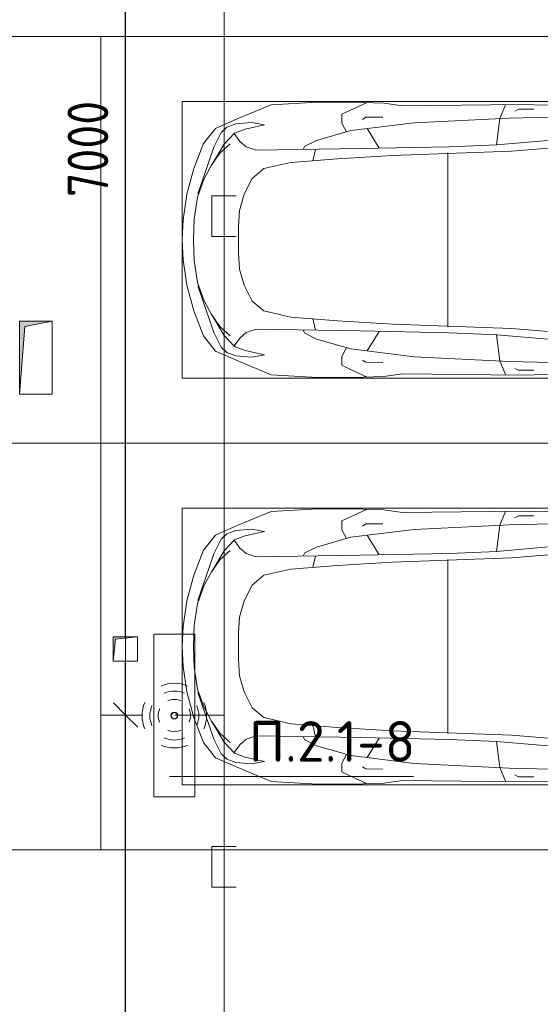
# Model space of a CAD drawing. Header units: millimetres. Extents: x -32229 to 170644, y -13689 to 125138.
# Tile 35 of 208: x -1164 to 2036, y 65050 to 71103. Entities that reach past the tile are written whole.
import ezdxf

# ---------------------------------------------------------------- set-up
doc = ezdxf.new("R2010")
doc.units = ezdxf.units.MM
for name, color, linetype, lineweight in [('A-ANNO-DIMS', 7, 'Continuous', 9), ('A-ANNO-DIMS-200', 7, 'Continuous', 9), ('A-ANNO-NOTE', 7, 'Continuous', 18), ('A-DETL-GENF', 7, 'Continuous', 18), ('A-DETL-THIN', 7, 'Continuous', 9), ('A-FLOR', 7, 'Continuous', 18), ('C-PRKG', 7, 'Continuous', 18), ('G-ANNO-TEXT', 7, 'Continuous', 9), ('M-EQPM', 7, 'Continuous', 18)]:
    doc.layers.add(name, color=color, linetype=linetype, lineweight=lineweight)
doc.layers.add('A-DETL', color=7, linetype='Continuous', lineweight=9, true_color=0x00a600)
doc.styles.add('GOST Common_6', font='GOST_Common.ttf', dxfattribs={"width": 0.9, "height": 250})
doc.styles.add('ISOCPEUR', font='isocpeur.ttf', dxfattribs={"height": 250})
doc.dimstyles.new('ГОСТ_2_5_мм2', dxfattribs={"dimscale": 304.8, "dimtxt": 251.428749, "dimasz": 0.492126, "dimexe": 0.492126, "dimexo": 0.656168, "dimgap": 0.098425, "dimtad": 1, "dimdec": 0, "dimdsep": 46, "dimtxsty": 'GOST Common_6', "dimblk1": 'OBLIQUE', "dimblk2": 'OBLIQUE', "dimsah": 1, "dimcen": 0.09, "dimazin": 2, "dimtfac": 1, "dimtdec": 4, "dimtix": 1, "dimtmove": 0, "dimatfit": 3, "dimfxl": 1, "dimtvp": 1, "dimtolj": 1, "dimtzin": 0, "dimarcsym": 2})

# ---------------------------------------------------------------- blocks, each defined once
blk = doc.blocks.new('АР_Машиноместо - 5300x2500_С-V11--01 ЭО')
at = {"layer": 'A-DETL-GENF', "color": 253, "lineweight": 13, "true_color": 0xaaaaaa}
for p, q in [((1126.4, 4794.1), (970.2, 4771.8)), ((1250, 4800), (1126.4, 4794.1)), ((1250, 4800), (1373.6, 4794.1)), ((1373.6, 4794.1), (1529.8, 4771.8)), ((812.7, 4729.4), (659.1, 4669.9)), ((970.2, 4771.8), (812.7, 4729.4)), ((1122.2, 4726.4), (988.2, 4706.7)), ((1250, 4731.7), (1122.2, 4726.4)), ((1250, 4731.7), (1377.8, 4726.4)), ((1377.8, 4726.4), (1511.8, 4706.7)), ((1529.8, 4771.8), (1687.3, 4729.4)), ((1687.3, 4729.4), (1840.9, 4669.9)), ((659.1, 4669.9), (565.9, 4595.1)), ((680.7, 4606.5), (967, 4703.6)), ((873.9, 4665.1), (791.3, 4619.7)), ((988.2, 4706.7), (873.9, 4665.1)), ((1511.8, 4706.7), (1626.1, 4665.1)), ((1819.3, 4606.5), (1533, 4703.6)), ((1626.1, 4665.1), (1708.7, 4619.7)), ((1840.9, 4669.9), (1934.1, 4595.1)), ((590.7, 4560.1), (680.7, 4606.5)), ((788.5, 4617.7), (661.8, 4543.1)), ((791.3, 4619.7), (717.1, 4568.9)), ((1708.7, 4619.7), (1782.9, 4568.9)), ((1711.5, 4617.7), (1838.2, 4543.1)), ((1909.3, 4560.1), (1819.3, 4606.5)), ((565.9, 4595.1), (507.1, 4462.6)), ((557.5, 4525.7), (590.7, 4560.1)), ((661.8, 4543.1), (594.6, 4479.3)), ((717.1, 4568.9), (659.6, 4505.3)), ((1782.9, 4568.9), (1840.4, 4505.3)), ((1838.2, 4543.1), (1905.4, 4479.3)), ((1942.5, 4525.7), (1909.3, 4560.1)), ((1934.1, 4595.1), (1992.9, 4462.6)), ((536.4, 4471.4), (557.5, 4525.7)), ((594.6, 4479.3), (569.5, 4413.1)), ((645, 4445.5), (597.3, 4481.4)), ((1855, 4445.5), (1902.7, 4481.4)), ((1905.4, 4479.3), (1930.5, 4413.1)), ((1963.6, 4471.4), (1942.5, 4525.7)), ((507.1, 4462.6), (419.6, 4254.2)), ((528.4, 4374.7), (536.4, 4471.4)), ((679.6, 4406.3), (645, 4445.5)), ((872.7, 4370.2), (970.5, 4419.3)), ((970.5, 4419.3), (1069.6, 4447.3)), ((1069.6, 4447.3), (1167.1, 4453.2)), ((1167.1, 4453.2), (1250, 4453.9)), ((1332.9, 4453.2), (1250, 4453.9)), ((1430.4, 4447.3), (1332.9, 4453.2)), ((1529.5, 4419.3), (1430.4, 4447.3)), ((1627.3, 4370.2), (1529.5, 4419.3)), ((1820.4, 4406.3), (1855, 4445.5)), ((1971.6, 4374.7), (1963.6, 4471.4)), ((1992.9, 4462.6), (2080.4, 4254.2)), ((543.7, 4295.1), (528.4, 4374.7)), ((569.5, 4413.1), (543.7, 4295.1)), ((699.7, 4345.5), (679.6, 4406.3)), ((812.5, 4298.9), (872.7, 4370.2)), ((1687.5, 4298.9), (1627.3, 4370.2)), ((1800.3, 4345.5), (1820.4, 4406.3)), ((1930.5, 4413.1), (1956.3, 4295.1)), ((1956.3, 4295.1), (1971.6, 4374.7)), ((689.3, 3705.5), (699.7, 4345.5)), ((774.4, 4132.9), (812.5, 4298.9)), ((1725.6, 4132.9), (1687.5, 4298.9)), ((1810.7, 3705.5), (1800.3, 4345.5)), ((419.6, 4254.2), (403.4, 3968)), ((2080.4, 4254.2), (2096.6, 3968)), ((752.2, 3845.6), (774.4, 4132.9)), ((1747.8, 3845.6), (1725.6, 4132.9)), ((675.2, 4045.5), (694.6, 4057.6)), ((1824.8, 4045.5), (1805.4, 4057.6)), ((638.7, 3975.4), (675.2, 4045.5)), ((1861.3, 3975.4), (1824.8, 4045.5)), ((403.4, 3968), (405.6, 3688.5)), ((578.7, 3762.9), (638.7, 3975.4)), ((1921.3, 3762.9), (1861.3, 3975.4)), ((2096.6, 3968), (2094.4, 3688.5)), ((453.1, 3766.3), (478.4, 3819.3)), ((478.4, 3819.3), (532.5, 3818.1)), ((532.5, 3818.1), (585.5, 3790.5)), ((731.2, 3507.6), (752.2, 3845.6)), ((1768.8, 3507.6), (1747.8, 3845.6)), ((1967.5, 3818.1), (1914.5, 3790.5)), ((2021.6, 3819.3), (1967.5, 3818.1)), ((2046.9, 3766.3), (2021.6, 3819.3)), ((408.2, 3667), (453.1, 3766.3)), ((530.9, 3374.8), (578.7, 3762.9)), ((1969.1, 3374.8), (1921.3, 3762.9)), ((2091.8, 3667), (2046.9, 3766.3)), ((678.7, 3159.5), (689.3, 3705.5)), ((1821.3, 3159.5), (1810.7, 3705.5)), ((405.6, 3688.5), (409.5, 3560)), ((495.5, 3566.1), (496.8, 3671.6)), ((496.8, 3671.6), (510.1, 3691.5)), ((687.1, 3588.8), (566.5, 3663.9)), ((1812.9, 3588.8), (1933.5, 3663.9)), ((2003.2, 3671.6), (1989.9, 3691.5)), ((2004.5, 3566.1), (2003.2, 3671.6)), ((2094.4, 3688.5), (2090.5, 3560)), ((409.5, 3560), (426.5, 3446.8)), ((2090.5, 3560), (2073.5, 3446.8)), ((704.9, 2775.5), (731.2, 3507.6)), ((1795.1, 2775.5), (1768.8, 3507.6)), ((426.5, 3446.8), (417.5, 2723)), ((2073.5, 3446.8), (2082.5, 2723)), ((501.4, 2789.7), (530.9, 3374.8)), ((1998.6, 2789.7), (1969.1, 3374.8)), ((665.6, 2864.6), (678.7, 3159.5)), ((1834.4, 2864.6), (1821.3, 3159.5)), ((505.1, 2846.9), (420.9, 2813.3)), ((665.8, 2867.4), (505.1, 2846.9)), ((636.6, 2526.5), (665.8, 2867.4)), ((1834.2, 2867.4), (1994.9, 2846.9)), ((1863.4, 2526.5), (1834.2, 2867.4)), ((1994.9, 2846.9), (2079.1, 2813.3)), ((495.7, 2532.3), (501.4, 2789.7)), ((2004.3, 2532.3), (1998.6, 2789.7)), ((447.8, 2733.7), (459.7, 2756.2)), ((447.8, 2638.7), (447.8, 2733.7)), ((684.2, 2522.3), (704.9, 2775.5)), ((1815.8, 2522.3), (1795.1, 2775.5)), ((2052.2, 2733.7), (2040.3, 2756.2)), ((2052.2, 2638.7), (2052.2, 2733.7)), ((417.5, 2723), (428.2, 2308.5)), ((2082.5, 2723), (2071.8, 2308.5))]:
    blk.add_line(p, q, dxfattribs=at)
at = {"layer": 'A-DETL-GENF', "color": 254, "lineweight": 13, "true_color": 0xd4d4d4}
for p, q in [((694.6, 3980.4), (765.1, 3996.8)), ((1805.4, 3980.4), (1734.9, 3996.8)), ((715.1, 3168.3), (1250, 3167.3)), ((1784.9, 3168.3), (1250, 3167.3))]:
    blk.add_line(p, q, dxfattribs=at)
at = {"layer": 'C-PRKG', "color": 253, "lineweight": 13, "true_color": 0xaaaaaa}
for p, q in [((2500, 5300), (0, 5300)), ((0, 0), (0, 5300)), ((2500, 0), (2500, 5300)), ((400, 4800), (2100, 4800)), ((400, 500), (400, 4800)), ((2100, 500), (2100, 4800))]:
    blk.add_line(p, q, dxfattribs=at)
blk = doc.blocks.new('АР_Машиноместо - 4900x2400_М__5300х2500_-V14--01 ЭО')
at = {"layer": 'C-PRKG', "color": 253, "lineweight": 13, "true_color": 0xaaaaaa}
for p, q in [((0, 0), (0, -5300)), ((2500, 0), (2500, -5300)), ((2500, -5300), (0, -5300))]:
    blk.add_line(p, q, dxfattribs=at)
blk = doc.blocks.new('АР_Машиноместо - 5300x2500_С-V13--01 ЭО')
at = {"layer": 'A-DETL-GENF', "color": 253, "lineweight": 13, "true_color": 0xaaaaaa}
for p, q in [((417.5, -2723), (428.2, -2308.5)), ((2082.5, -2723), (2071.8, -2308.5)), ((495.7, -2532.3), (501.4, -2789.7)), ((636.6, -2526.5), (665.8, -2867.4)), ((684.2, -2522.3), (704.9, -2775.5)), ((1815.8, -2522.3), (1795.1, -2775.5)), ((1863.4, -2526.5), (1834.2, -2867.4)), ((2004.3, -2532.3), (1998.6, -2789.7)), ((447.8, -2638.7), (447.8, -2733.7)), ((2052.2, -2638.7), (2052.2, -2733.7)), ((426.5, -3446.8), (417.5, -2723)), ((2073.5, -3446.8), (2082.5, -2723)), ((447.8, -2733.7), (459.7, -2756.2)), ((704.9, -2775.5), (731.2, -3507.6)), ((1795.1, -2775.5), (1768.8, -3507.6)), ((2052.2, -2733.7), (2040.3, -2756.2)), ((505.1, -2846.9), (420.9, -2813.3)), ((501.4, -2789.7), (530.9, -3374.8)), ((1998.6, -2789.7), (1969.1, -3374.8)), ((1994.9, -2846.9), (2079.1, -2813.3)), ((665.8, -2867.4), (505.1, -2846.9)), ((665.6, -2864.6), (678.7, -3159.5)), ((1834.4, -2864.6), (1821.3, -3159.5)), ((1834.2, -2867.4), (1994.9, -2846.9)), ((678.7, -3159.5), (689.3, -3705.5)), ((1821.3, -3159.5), (1810.7, -3705.5)), ((530.9, -3374.8), (578.7, -3762.9)), ((1969.1, -3374.8), (1921.3, -3762.9)), ((409.5, -3560), (426.5, -3446.8)), ((2090.5, -3560), (2073.5, -3446.8)), ((731.2, -3507.6), (752.2, -3845.6)), ((1768.8, -3507.6), (1747.8, -3845.6)), ((405.6, -3688.5), (409.5, -3560)), ((495.5, -3566.1), (496.8, -3671.6)), ((2004.5, -3566.1), (2003.2, -3671.6)), ((2094.4, -3688.5), (2090.5, -3560)), ((687.1, -3588.8), (566.5, -3663.9)), ((1812.9, -3588.8), (1933.5, -3663.9)), ((403.4, -3968), (405.6, -3688.5)), ((408.2, -3667), (453.1, -3766.3)), ((496.8, -3671.6), (510.1, -3691.5)), ((2003.2, -3671.6), (1989.9, -3691.5)), ((2091.8, -3667), (2046.9, -3766.3)), ((2096.6, -3968), (2094.4, -3688.5)), ((689.3, -3705.5), (699.7, -4345.5)), ((1810.7, -3705.5), (1800.3, -4345.5)), ((453.1, -3766.3), (478.4, -3819.3)), ((532.5, -3818.1), (585.5, -3790.5)), ((578.7, -3762.9), (638.7, -3975.4)), ((1921.3, -3762.9), (1861.3, -3975.4)), ((1967.5, -3818.1), (1914.5, -3790.5)), ((2046.9, -3766.3), (2021.6, -3819.3)), ((478.4, -3819.3), (532.5, -3818.1)), ((752.2, -3845.6), (774.4, -4132.9)), ((1747.8, -3845.6), (1725.6, -4132.9)), ((2021.6, -3819.3), (1967.5, -3818.1)), ((419.6, -4254.2), (403.4, -3968)), ((638.7, -3975.4), (675.2, -4045.5)), ((1861.3, -3975.4), (1824.8, -4045.5)), ((2080.4, -4254.2), (2096.6, -3968)), ((675.2, -4045.5), (694.6, -4057.6)), ((1824.8, -4045.5), (1805.4, -4057.6)), ((774.4, -4132.9), (812.5, -4298.9)), ((1725.6, -4132.9), (1687.5, -4298.9)), ((507.1, -4462.6), (419.6, -4254.2)), ((543.7, -4295.1), (528.4, -4374.7)), ((569.5, -4413.1), (543.7, -4295.1)), ((1930.5, -4413.1), (1956.3, -4295.1)), ((1956.3, -4295.1), (1971.6, -4374.7)), ((1992.9, -4462.6), (2080.4, -4254.2)), ((699.7, -4345.5), (679.6, -4406.3)), ((812.5, -4298.9), (872.7, -4370.2)), ((1687.5, -4298.9), (1627.3, -4370.2)), ((1800.3, -4345.5), (1820.4, -4406.3)), ((528.4, -4374.7), (536.4, -4471.4)), ((594.6, -4479.3), (569.5, -4413.1)), ((679.6, -4406.3), (645, -4445.5)), ((872.7, -4370.2), (970.5, -4419.3)), ((1627.3, -4370.2), (1529.5, -4419.3)), ((1820.4, -4406.3), (1855, -4445.5)), ((1905.4, -4479.3), (1930.5, -4413.1)), ((1971.6, -4374.7), (1963.6, -4471.4)), ((565.9, -4595.1), (507.1, -4462.6)), ((536.4, -4471.4), (557.5, -4525.7)), ((645, -4445.5), (597.3, -4481.4)), ((970.5, -4419.3), (1069.6, -4447.3)), ((1069.6, -4447.3), (1167.1, -4453.2)), ((1167.1, -4453.2), (1250, -4453.9)), ((1332.9, -4453.2), (1250, -4453.9)), ((1430.4, -4447.3), (1332.9, -4453.2)), ((1529.5, -4419.3), (1430.4, -4447.3)), ((1855, -4445.5), (1902.7, -4481.4)), ((1934.1, -4595.1), (1992.9, -4462.6)), ((1963.6, -4471.4), (1942.5, -4525.7)), ((557.5, -4525.7), (590.7, -4560.1)), ((661.8, -4543.1), (594.6, -4479.3)), ((717.1, -4568.9), (659.6, -4505.3)), ((1782.9, -4568.9), (1840.4, -4505.3)), ((1838.2, -4543.1), (1905.4, -4479.3)), ((1942.5, -4525.7), (1909.3, -4560.1)), ((659.1, -4669.9), (565.9, -4595.1)), ((590.7, -4560.1), (680.7, -4606.5)), ((788.5, -4617.7), (661.8, -4543.1)), ((791.3, -4619.7), (717.1, -4568.9)), ((1708.7, -4619.7), (1782.9, -4568.9)), ((1711.5, -4617.7), (1838.2, -4543.1)), ((1909.3, -4560.1), (1819.3, -4606.5)), ((1840.9, -4669.9), (1934.1, -4595.1)), ((680.7, -4606.5), (967, -4703.6)), ((873.9, -4665.1), (791.3, -4619.7)), ((1819.3, -4606.5), (1533, -4703.6)), ((1626.1, -4665.1), (1708.7, -4619.7)), ((812.7, -4729.4), (659.1, -4669.9)), ((988.2, -4706.7), (873.9, -4665.1)), ((1122.2, -4726.4), (988.2, -4706.7)), ((1377.8, -4726.4), (1511.8, -4706.7)), ((1511.8, -4706.7), (1626.1, -4665.1)), ((1687.3, -4729.4), (1840.9, -4669.9)), ((970.2, -4771.8), (812.7, -4729.4)), ((1126.4, -4794.1), (970.2, -4771.8)), ((1250, -4731.7), (1122.2, -4726.4)), ((1250, -4731.7), (1377.8, -4726.4)), ((1373.6, -4794.1), (1529.8, -4771.8)), ((1529.8, -4771.8), (1687.3, -4729.4)), ((1250, -4800), (1126.4, -4794.1)), ((1250, -4800), (1373.6, -4794.1))]:
    blk.add_line(p, q, dxfattribs=at)
at = {"layer": 'A-DETL-GENF', "color": 254, "lineweight": 13, "true_color": 0xd4d4d4}
for p, q in [((715.1, -3168.3), (1250, -3167.3)), ((1784.9, -3168.3), (1250, -3167.3)), ((694.6, -3980.4), (765.1, -3996.8)), ((1805.4, -3980.4), (1734.9, -3996.8))]:
    blk.add_line(p, q, dxfattribs=at)
at = {"layer": 'C-PRKG', "color": 253, "lineweight": 13, "true_color": 0xaaaaaa}
for p, q in [((0, 0), (0, -5300)), ((2500, 0), (2500, -5300)), ((400, -500), (400, -4800)), ((2100, -500), (2100, -4800)), ((400, -4800), (2100, -4800)), ((2500, -5300), (0, -5300))]:
    blk.add_line(p, q, dxfattribs=at)
blk = doc.blocks.new('АР_Машиноместо - 4900x2400_М__5300х2500_-3113489--01 ЭО')
at = {"layer": 'C-PRKG', "color": 253, "lineweight": 13, "true_color": 0xaaaaaa}
for p, q in [((2500, 5300), (0, 5300)), ((0, 0), (0, 5300)), ((2500, 0), (2500, 5300))]:
    blk.add_line(p, q, dxfattribs=at)
blk = doc.blocks.new('АР_Канал вертикальный прямоугольный - ВК-5403405--01 ЭО')
at = {"layer": 'M-EQPM', "lineweight": 13, "true_color": 0xe2e2e2}
blk.add_hatch(color=254, dxfattribs=at).paths.add_polyline_path([(-75, -75), (-60, 60), (75, 75), (-75, 75)])
at = {"layer": 'M-EQPM', "color": 253, "lineweight": 13, "true_color": 0xaaaaaa}
for p, q in [((75, 75), (-75, 75)), ((-75, 75), (-75, -75)), ((75, 75), (-75, 75)), ((-75, 75), (-75, -75)), ((-75, -75), (-75, 75)), ((-75, 75), (75, 75)), ((-60, 60), (75, 75)), ((-60, 60), (75, 75)), ((75, -75), (75, 75)), ((75, 75), (75, -75)), ((-75, -75), (-60, 60)), ((-75, -75), (-60, 60)), ((-75, -75), (75, -75)), ((75, -75), (-75, -75))]:
    blk.add_line(p, q, dxfattribs=at)
blk = doc.blocks.new('АР_Канал вертикальный прямоугольный - ВК-6260076--01 ЭО')
at = {"layer": 'M-EQPM', "lineweight": 13, "true_color": 0xe2e2e2}
blk.add_hatch(color=254, dxfattribs=at).paths.add_polyline_path([(-100, -225), (-67.5, 192.5), (100, 225), (-100, 225)])
at = {"layer": 'M-EQPM', "color": 253, "lineweight": 13, "true_color": 0xaaaaaa}
for p, q in [((100, 225), (-100, 225)), ((-100, 225), (-100, -225)), ((100, 225), (-100, 225)), ((-100, 225), (-100, -225)), ((-100, -225), (-100, 225)), ((-100, 225), (100, 225)), ((-100, -225), (-67.5, 192.5)), ((-100, -225), (-67.5, 192.5)), ((-67.5, 192.5), (100, 225)), ((-67.5, 192.5), (100, 225)), ((100, -225), (100, 225)), ((100, 225), (100, -225)), ((-100, -225), (100, -225)), ((100, -225), (-100, -225))]:
    blk.add_line(p, q, dxfattribs=at)
blk = doc.blocks.new('Наметкина 10_РД_АР_П_rvt-1--01 ЭО')
at = {"layer": 'A-FLOR', "color": 253, "lineweight": 13, "true_color": 0xaaaaaa}
for p, q in [((-514.7, 67310), (-514.7, 71500)), ((-514.7, 63600), (-514.7, 67160))]:
    blk.add_line(p, q, dxfattribs=at)
at = {"layer": 'C-PRKG', "color": 253, "lineweight": 13, "true_color": 0xaaaaaa}
for name, p, rotation in [('АР_Машиноместо - 4900x2400_М__5300х2500_-V14--01 ЭО', (-5964.7, 68500), 90.00000000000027), ('АР_Машиноместо - 5300x2500_С-V11--01 ЭО', (4635.3, 68500), 89.99999999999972), ('АР_Машиноместо - 4900x2400_М__5300х2500_-3113489--01 ЭО', (-5964.7, 68500), 269.9999999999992), ('АР_Машиноместо - 5300x2500_С-V13--01 ЭО', (4635.3, 68500), 269.9999999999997)]:
    blk.add_blockref(name, p, dxfattribs=dict(at, rotation=rotation))
at = {"layer": 'M-EQPM', "color": 253, "lineweight": 13, "true_color": 0xaaaaaa}
for name, p in [('АР_Канал вертикальный прямоугольный - ВК-6260076--01 ЭО', (-1064.7, 69025)), ('АР_Канал вертикальный прямоугольный - ВК-5403405--01 ЭО', (-514.7, 67235))]:
    blk.add_blockref(name, p, dxfattribs=at)
blk = doc.blocks.new('DIMBLOCK158--01 ЭО')
at = {"layer": 'A-ANNO-DIMS-200'}
for p, q in [((-512.5, 66828.3), (-587.5, 66903.3)), ((-408.7, 66828.3), (-662.5, 66828.3)), ((-512.5, 60828.3), (-512.5, 66828.3)), ((-512.5, 66828.3), (-437.5, 66753.3)), ((-512.5, 66828.3), (-408.7, 66828.3)), ((-512.5, 60828.3), (-587.5, 60903.3)), ((-404.2, 60828.3), (-662.5, 60828.3)), ((-512.5, 60828.3), (-437.5, 60753.3)), ((-512.5, 60828.3), (-404.2, 60828.3))]:
    blk.add_line(p, q, dxfattribs=at)
at = {"layer": 'A-ANNO-DIMS-200', "color": 0, "insert": (-869.2, 63513), "char_height": 250, "width": 756.843, "attachment_point": 1, "rotation": 90, "line_spacing_factor": 1.022761, "style": 'GOST Common_6'}
blk.add_mtext('6000', dxfattribs=at)
blk = doc.blocks.new('_Oblique')
at = {"color": 0, "linetype": 'ByBlock', "lineweight": -2}
blk.add_line((-0.5, -0.5), (0.5, 0.5), dxfattribs=at)
blk = doc.blocks.new('DIMBLOCK159--01 ЭО')
at = {"layer": 'A-ANNO-DIMS-200'}
for p, q in [((-512.5, 73828.3), (-587.5, 73903.3)), ((-407.8, 73828.3), (-662.5, 73828.3)), ((-512.5, 66828.3), (-512.5, 73828.3)), ((-512.5, 73828.3), (-437.5, 73753.3)), ((-512.5, 73828.3), (-407.8, 73828.3)), ((-512.5, 66828.3), (-587.5, 66903.3)), ((-408.7, 66828.3), (-662.5, 66828.3)), ((-512.5, 66828.3), (-437.5, 66753.3)), ((-512.5, 66828.3), (-408.7, 66828.3))]:
    blk.add_line(p, q, dxfattribs=at)
at = {"layer": 'A-ANNO-DIMS-200', "color": 0, "insert": (-869.2, 70012.9), "char_height": 250, "width": 756.843, "attachment_point": 1, "rotation": 90, "line_spacing_factor": 1.022761, "style": 'GOST Common_6'}
blk.add_mtext('7000', dxfattribs=at)

msp = doc.modelspace()

# ---------------------------------------------------------------- linework, layer by layer
at = {"layer": 'A-ANNO-NOTE', "color": 5, "lineweight": 9, "true_color": 0x0000ff}
for p, q in [((-339.7, 66324.9), (-339.7, 67324.9)), ((-339.7, 67324.9), (-87, 67324.9)), ((-87, 67324.9), (-87, 66324.9)), ((-87, 66324.9), (-339.7, 66324.9))]:
    msp.add_line(p, q, dxfattribs=at)
for centre in [(-214.1, 66824.9), (-213.2, 66825.8), (-213.2, 66824.1), (-212.3, 66824.9)]:
    msp.add_circle(centre, 20, dxfattribs=at)
for centre, radius, start, end in [((-213.2, 66824.1), 199.6, 66, 114), ((-213.2, 66824.1), 151.5, 66, 114), ((-212.3, 66824.9), 199.6, 156, 204), ((-212.3, 66824.9), 151.5, 156, 204), ((-213.2, 66824.1), 99.8, 66, 114), ((-214.1, 66824.9), 151.5, 336, 24), ((-214.1, 66824.9), 199.6, 336, 24), ((-212.3, 66824.9), 99.8, 156, 204), ((-214.1, 66824.9), 99.8, 336, 24), ((-213.2, 66825.8), 99.8, 246, 294), ((-213.2, 66825.8), 151.5, 246, 294), ((-213.2, 66825.8), 199.6, 246, 294)]:
    msp.add_arc(centre, radius, start, end, dxfattribs=at)
at = {"layer": 'A-DETL', "color": 5, "true_color": 0x0000ff}
for p, q in [((92.2, 44828.3), (92.2, 73828.3)), ((167.2, 70019.8), (17.2, 70019.8)), ((17.2, 70019.8), (17.2, 69769.8)), ((17.2, 69769.8), (167.2, 69769.8)), ((-208.7, 66828.3), (92.2, 66828.3)), ((167.2, 66019.8), (17.2, 66019.8)), ((17.2, 66019.8), (17.2, 65769.8)), ((17.2, 65769.8), (167.2, 65769.8))]:
    msp.add_line(p, q, dxfattribs=at)
at = {"layer": 'A-DETL-THIN'}
msp.add_line((-242.3, 66450.8), (1257.7, 66450.8), dxfattribs=at)

# ---------------------------------------------------------------- block references
at = {"lineweight": 5}
msp.add_blockref('Наметкина 10_РД_АР_П_rvt-1--01 ЭО', (0, 0), dxfattribs=at)

# ---------------------------------------------------------------- texts
at = {"layer": 'G-ANNO-TEXT', "insert": (245.4, 66791.1), "char_height": 250, "width": 1016.06, "attachment_point": 1, "line_spacing_factor": 1.139951, "style": 'ISOCPEUR'}
msp.add_mtext('\\pt600,1200,1800,2400,3000,3600,4200,4800,5400,6000,6600,7200,7800,8400,9000,9600,10200,10800,11400,12000,12600,13200,13800,14400,15000,15600,16200,16800,17400,18000,18600,19200;П.2.1-8', dxfattribs=at)

# ---------------------------------------------------------------- dimensions: what is measured, and where the dimension line sits
at = {"layer": 'A-ANNO-DIMS'}
for base, p1, p2, override, picture, middle in [((-512.5, 73828.3), (-208.7, 66828.3), (-207.8, 73828.3), {"dimpost": '<>', "dimfxl": 6999.969204}, 'DIMBLOCK159--01 ЭО', (-667.5, 70328.3)), ((-512.5, 66828.3), (-204.2, 60828.3), (-208.7, 66828.3), {"dimpost": '<>', "dimfxl": 5999.988504}, 'DIMBLOCK158--01 ЭО', (-667.5, 63828.3))]:
    dim = msp.add_linear_dim(base=base, p1=p1, p2=p2, angle=90, dimstyle='ГОСТ_2_5_мм2', override=override, dxfattribs=at)
    dim.commit()
    dim.dimension.update_dxf_attribs({"geometry": picture, "text_midpoint": middle})

doc.saveas('drawing.dxf')
